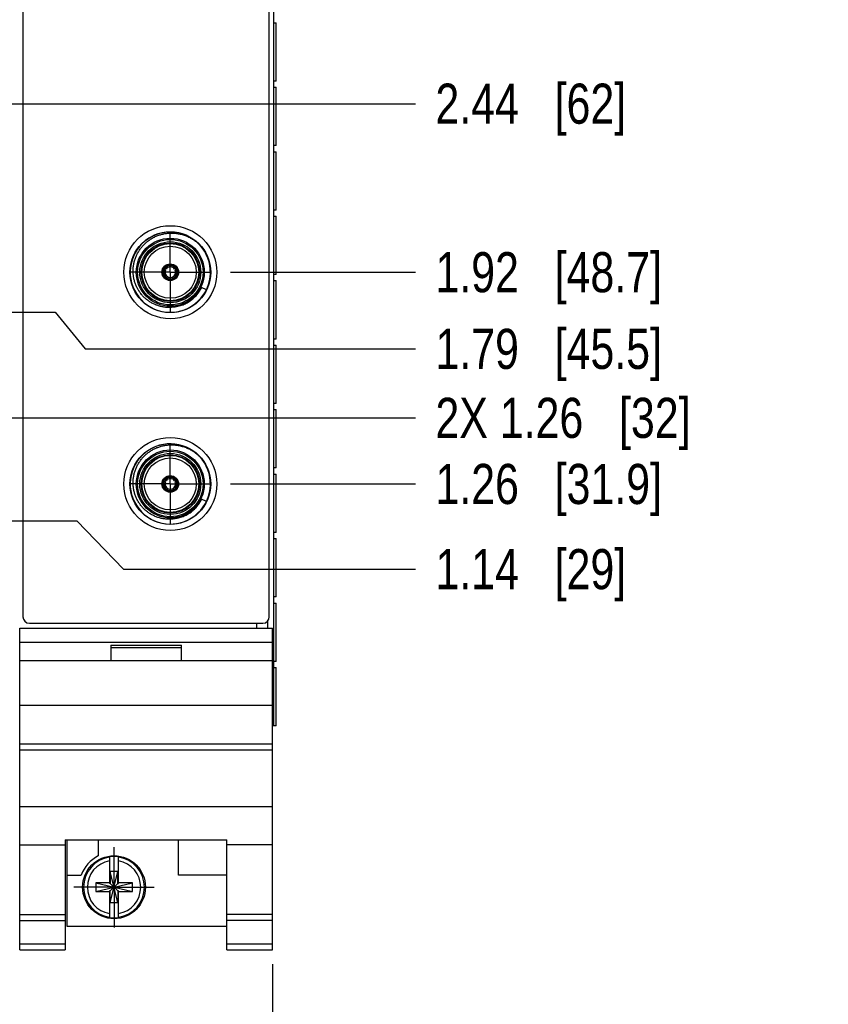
# Model space of a CAD drawing. Header units: inches. Extents: x 0 to 22, y 0 to 17.
# Tile 58 of 121: x 13.1 to 15.6, y 7.2 to 10.2. Entities that reach past the tile are written whole.
import ezdxf

# ---------------------------------------------------------------- set-up
doc = ezdxf.new("R2010")
doc.units = ezdxf.units.IN
doc.header["$LTSCALE"] = 1.21
doc.header["$MEASUREMENT"] = 0
doc.linetypes.add('CENTER', pattern=[0.6, 0.375, -0.075, 0.075, -0.075])
doc.layers.get('0').update_dxf_attribs({"linetype": 'CONTINUOUS'})
doc.layers.add('02___PRT_ALL_AXES', color=7, linetype='CONTINUOUS')
doc.layers.add('DIMENSIONS', color=7, linetype='CONTINUOUS')
doc.styles.get("Standard").update_dxf_attribs({"font": 'txt', "width": 0.8})
doc.dimstyles.new('DIMSTYLE_1', dxfattribs={"dimtxt": 0.125, "dimasz": 0.18, "dimexe": 0.125, "dimexo": 0.0625, "dimgap": 0.03125, "dimtad": 0, "dimtih": 1, "dimtoh": 1, "dimzin": 4, "dimdsep": 46, "dimtxsty": 'STANDARD', "dimblk": '_FILLED', "dimblk1": '_FILLED', "dimblk2": '_FILLED', "dimcen": 0.09, "dimadec": 0, "dimazin": 0, "dimtp": 0.01, "dimtm": 0.01, "dimtfac": 1, "dimtofl": 0, "dimtmove": 0, "dimatfit": 3, "dimldrblk": '_FILLED', "dimfxl": 1, "dimtolj": 1, "dimtzin": 4, "dimarcsym": 0})
doc.dimstyles.new('DIMSTYLE_2', dxfattribs={"dimtxt": 0.125, "dimasz": 0.18, "dimexe": 0.125, "dimexo": 0.0625, "dimgap": 0.0625, "dimtad": 0, "dimtih": 1, "dimtoh": 1, "dimzin": 4, "dimdsep": 46, "dimtxsty": 'STANDARD', "dimblk": '_FILLED', "dimblk1": '_FILLED', "dimblk2": '_FILLED', "dimcen": 0.09, "dimadec": 0, "dimazin": 0, "dimtp": 0.01, "dimtm": 0.01, "dimtfac": 1, "dimtofl": 0, "dimtmove": 0, "dimatfit": 3, "dimldrblk": '_FILLED', "dimfxl": 1, "dimtolj": 1, "dimtzin": 4, "dimarcsym": 0})

# ---------------------------------------------------------------- blocks, each defined once
blk = doc.blocks.new('_FILLED')
at = {"color": 0, "linetype": 'BYBLOCK'}
blk.add_solid([(0, 0), (-1, 0.174), (-1, -0.174)], dxfattribs=at)
blk = doc.blocks.new('*D9')
at = {"layer": 'DIMENSIONS', "color": 2, "linetype": 'CONTINUOUS'}
for p, q in [((6.7234, 7.3026), (6.7234, 5.5205)), ((13.9114, 7.3026), (13.9114, 5.5205)), ((6.7234, 5.6455), (9.6424, 5.6455)), ((13.9114, 5.6455), (10.9924, 5.6455))]:
    blk.add_line(p, q, dxfattribs=at)
at = {"layer": 'DIMENSIONS', "color": 2, "linetype": 'CONTINUOUS', "xscale": 0.18, "yscale": 0.18, "zscale": 0.18, "rotation": 180}
blk.add_blockref('_FILLED', (6.7234, 5.6455), dxfattribs=at)
at = {"layer": 'DIMENSIONS', "color": 2, "linetype": 'CONTINUOUS', "xscale": 0.18, "yscale": 0.18, "zscale": 0.18}
blk.add_blockref('_FILLED', (13.9114, 5.6455), dxfattribs=at)
at = {"layer": 'DIMENSIONS', "color": 2, "linetype": 'CONTINUOUS', "insert": (10.3174, 5.708), "char_height": 0.125, "width": 1.225, "attachment_point": 2, "line_spacing_factor": 0.9}
blk.add_mtext('7.19{\\Ftxt.shx;\\W1.000000;\\H0.125000; }[182.6]', dxfattribs=at)
blk = doc.blocks.new('*D25')
at = {"layer": 'DIMENSIONS', "color": 2, "linetype": 'CONTINUOUS'}
for p, q in [((12.901, 8.6843), (13.3015, 8.6843)), ((13.3015, 8.6843), (13.4469, 8.5336)), ((13.4469, 8.5336), (14.357, 8.5336))]:
    blk.add_line(p, q, dxfattribs=at)
at = {"layer": 'DIMENSIONS', "color": 2, "linetype": 'CONTINUOUS', "insert": (14.4195, 8.5961), "char_height": 0.125, "width": 0.925, "attachment_point": 1, "line_spacing_factor": 0.9}
blk.add_mtext('1.14{\\Ftxt.shx;\\W1.000000;\\H0.125000; }[29]', dxfattribs=at)
blk = doc.blocks.new('*D26')
at = {"layer": 'DIMENSIONS', "color": 2, "linetype": 'CONTINUOUS'}
blk.add_line((13.7805, 8.799), (14.357, 8.799), dxfattribs=at)
at = {"layer": 'DIMENSIONS', "color": 2, "linetype": 'CONTINUOUS', "insert": (14.4195, 8.8615), "char_height": 0.125, "width": 1.125, "attachment_point": 1, "line_spacing_factor": 0.9}
blk.add_mtext('1.26{\\Ftxt.shx;\\W1.000000;\\H0.125000; }[31.9]', dxfattribs=at)
blk = doc.blocks.new('*D27')
at = {"layer": 'DIMENSIONS', "color": 2, "linetype": 'CONTINUOUS'}
blk.add_line((13.7805, 9.459), (14.357, 9.459), dxfattribs=at)
at = {"layer": 'DIMENSIONS', "color": 2, "linetype": 'CONTINUOUS', "insert": (14.4195, 9.5215), "char_height": 0.125, "width": 1.125, "attachment_point": 1, "line_spacing_factor": 0.9}
blk.add_mtext('1.92{\\Ftxt.shx;\\W1.000000;\\H0.125000; }[48.7]', dxfattribs=at)
blk = doc.blocks.new('*D28')
at = {"layer": 'DIMENSIONS', "color": 2, "linetype": 'CONTINUOUS'}
for p, q in [((12.901, 9.3343), (13.2339, 9.3343)), ((13.2339, 9.3343), (13.3271, 9.2201)), ((13.3271, 9.2201), (14.357, 9.2201))]:
    blk.add_line(p, q, dxfattribs=at)
at = {"layer": 'DIMENSIONS', "color": 2, "linetype": 'CONTINUOUS', "insert": (14.4195, 9.2826), "char_height": 0.125, "width": 1.125, "attachment_point": 1, "line_spacing_factor": 0.9}
blk.add_mtext('1.79{\\Ftxt.shx;\\W1.000000;\\H0.125000; }[45.5]', dxfattribs=at)
blk = doc.blocks.new('*D29')
at = {"layer": 'DIMENSIONS', "color": 2, "linetype": 'CONTINUOUS'}
for p, q in [((11.9101, 8.802), (12.1049, 9.0051)), ((12.1049, 9.0051), (14.357, 9.0051)), ((11.2346, 8.802), (11.9101, 8.802))]:
    blk.add_line(p, q, dxfattribs=at)
at = {"layer": 'DIMENSIONS', "color": 2, "linetype": 'CONTINUOUS', "insert": (14.4195, 9.0676), "char_height": 0.125, "width": 1.225, "attachment_point": 1, "line_spacing_factor": 0.9}
blk.add_mtext('2X 1.26{\\Ftxt.shx;\\W1.000000;\\H0.125000; }[32]', dxfattribs=at)
blk = doc.blocks.new('*D30')
at = {"layer": 'DIMENSIONS', "color": 2, "linetype": 'CONTINUOUS'}
blk.add_line((12.901, 9.9843), (14.357, 9.9843), dxfattribs=at)
at = {"layer": 'DIMENSIONS', "color": 2, "linetype": 'CONTINUOUS', "insert": (14.4195, 10.0468), "char_height": 0.125, "width": 0.925, "attachment_point": 1, "line_spacing_factor": 0.9}
blk.add_mtext('2.44{\\Ftxt.shx;\\W1.000000;\\H0.125000; }[62]', dxfattribs=at)
blk = doc.blocks.new('*D31')
at = {"layer": 'DIMENSIONS', "color": 2, "linetype": 'CONTINUOUS'}
blk.add_line((13.7805, 10.5865), (14.357, 10.5865), dxfattribs=at)
at = {"layer": 'DIMENSIONS', "color": 2, "linetype": 'CONTINUOUS', "insert": (14.4195, 10.649), "char_height": 0.125, "width": 1.125, "attachment_point": 1, "line_spacing_factor": 0.9}
blk.add_mtext('3.04{\\Ftxt.shx;\\W1.000000;\\H0.125000; }[77.3]', dxfattribs=at)
blk = doc.blocks.new('*D32')
at = {"layer": 'DIMENSIONS', "color": 2, "linetype": 'CONTINUOUS'}
for p, q in [((13.182, 10.6171), (13.3171, 10.7937)), ((13.3171, 10.7937), (14.357, 10.7937)), ((12.503, 10.6171), (13.182, 10.6171))]:
    blk.add_line(p, q, dxfattribs=at)
at = {"layer": 'DIMENSIONS', "color": 2, "linetype": 'CONTINUOUS', "insert": (14.4195, 10.8562), "char_height": 0.125, "width": 1.125, "attachment_point": 1, "line_spacing_factor": 0.9}
blk.add_mtext('3.07{\\Ftxt.shx;\\W1.000000;\\H0.125000; }[78.1]', dxfattribs=at)
blk = doc.blocks.new('*D33')
at = {"layer": 'DIMENSIONS', "color": 2, "linetype": 'CONTINUOUS'}
blk.add_line((12.901, 10.9761), (14.357, 10.9761), dxfattribs=at)
at = {"layer": 'DIMENSIONS', "color": 2, "linetype": 'CONTINUOUS', "insert": (14.4195, 11.0386), "char_height": 0.125, "width": 1.125, "attachment_point": 1, "line_spacing_factor": 0.9}
blk.add_mtext('3.43{\\Ftxt.shx;\\W1.000000;\\H0.125000; }[87.2]', dxfattribs=at)
blk = doc.blocks.new('*D34')
at = {"layer": 'DIMENSIONS', "color": 2, "linetype": 'CONTINUOUS'}
for p, q in [((13.1838, 11.3171), (13.2919, 11.4499)), ((13.2919, 11.4499), (14.357, 11.4499)), ((12.503, 11.3171), (13.1838, 11.3171))]:
    blk.add_line(p, q, dxfattribs=at)
at = {"layer": 'DIMENSIONS', "color": 2, "linetype": 'CONTINUOUS', "insert": (14.4195, 11.5124), "char_height": 0.125, "width": 1.125, "attachment_point": 1, "line_spacing_factor": 0.9}
blk.add_mtext('3.77{\\Ftxt.shx;\\W1.000000;\\H0.125000; }[95.9]', dxfattribs=at)
blk = doc.blocks.new('*D35')
at = {"layer": 'DIMENSIONS', "color": 2, "linetype": 'CONTINUOUS'}
blk.add_line((13.7805, 11.2485), (14.357, 11.2485), dxfattribs=at)
at = {"layer": 'DIMENSIONS', "color": 2, "linetype": 'CONTINUOUS', "insert": (14.4195, 11.311), "char_height": 0.125, "width": 1.125, "attachment_point": 1, "line_spacing_factor": 0.9}
blk.add_mtext('3.71{\\Ftxt.shx;\\W1.000000;\\H0.125000; }[94.1]', dxfattribs=at)

msp = doc.modelspace()

# ---------------------------------------------------------------- linework, layer by layer
at = {"color": 7, "linetype": 'CONTINUOUS'}
for p, q in [((13.1334, 12.4551), (13.1334, 8.3851)), ((13.9014, 8.3851), (13.9014, 12.4551)), ((13.915, 10.2556), (13.915, 10.2366)), ((13.915, 10.2366), (13.9231, 10.2366)), ((13.9231, 10.0546), (13.9231, 10.2366)), ((13.9231, 10.0546), (13.915, 10.0546)), ((13.915, 10.0546), (13.915, 10.0356)), ((13.915, 10.0356), (13.9231, 10.0356)), ((13.9231, 9.8537), (13.9231, 10.0356)), ((13.9231, 9.8537), (13.915, 9.8537)), ((13.915, 9.8537), (13.915, 9.8347)), ((13.915, 9.8347), (13.9231, 9.8347)), ((13.9231, 9.6527), (13.9231, 9.8347)), ((13.9231, 9.6527), (13.915, 9.6527)), ((13.915, 9.6527), (13.915, 9.6337)), ((13.915, 9.6337), (13.9231, 9.6337)), ((13.9231, 9.4518), (13.9231, 9.6337)), ((13.5721, 9.4692), (13.5745, 9.4678)), ((13.5761, 9.4705), (13.5736, 9.4719)), ((13.5745, 9.4678), (13.5777, 9.4654)), ((13.5797, 9.4689), (13.5761, 9.4705)), ((13.6097, 9.4705), (13.6061, 9.4689)), ((13.6081, 9.4654), (13.6113, 9.4678)), ((13.6122, 9.4719), (13.6097, 9.4705)), ((13.6113, 9.4678), (13.6137, 9.4692)), ((13.6116, 9.4755), (13.6116, 9.4755)), ((13.5909, 9.4426), (13.5913, 9.4386)), ((13.5913, 9.4386), (13.5913, 9.4358)), ((13.5945, 9.4386), (13.5949, 9.4426)), ((13.5945, 9.4358), (13.5945, 9.4386)), ((13.5979, 9.4345), (13.5979, 9.4345)), ((13.9231, 9.4518), (13.915, 9.4518)), ((13.915, 9.4518), (13.915, 9.4328)), ((13.915, 9.4328), (13.9231, 9.4328)), ((13.9231, 9.2508), (13.9231, 9.4328)), ((13.7054, 9.4044), (13.6906, 9.4116)), ((13.6271, 9.3558), (13.6257, 9.3553)), ((13.6283, 9.3563), (13.6271, 9.3558)), ((13.9231, 9.2508), (13.915, 9.2508)), ((13.915, 9.2508), (13.915, 9.2318)), ((13.915, 9.2318), (13.9231, 9.2318)), ((13.9231, 9.0499), (13.9231, 9.2318)), ((13.9231, 9.0499), (13.915, 9.0499)), ((13.915, 9.0499), (13.915, 9.0309)), ((13.915, 9.0309), (13.9231, 9.0309)), ((13.9231, 8.8489), (13.9231, 9.0309)), ((13.9231, 8.8489), (13.915, 8.8489)), ((13.915, 8.8489), (13.915, 8.8299)), ((13.5721, 8.8092), (13.5745, 8.8078)), ((13.5761, 8.8105), (13.5736, 8.8119)), ((13.5745, 8.8078), (13.5777, 8.8054)), ((13.5797, 8.8089), (13.5761, 8.8105)), ((13.6097, 8.8105), (13.6061, 8.8089)), ((13.6081, 8.8054), (13.6113, 8.8078)), ((13.6122, 8.8119), (13.6097, 8.8105)), ((13.6113, 8.8078), (13.6137, 8.8092)), ((13.6116, 8.8155), (13.6116, 8.8155)), ((13.915, 8.8299), (13.9231, 8.8299)), ((13.9231, 8.648), (13.9231, 8.8299)), ((13.5909, 8.7826), (13.5913, 8.7786)), ((13.5913, 8.7786), (13.5913, 8.7758)), ((13.5945, 8.7786), (13.5949, 8.7826)), ((13.5945, 8.7758), (13.5945, 8.7786)), ((13.5979, 8.7745), (13.5979, 8.7745)), ((13.7054, 8.7444), (13.6906, 8.7516)), ((13.6271, 8.6958), (13.6257, 8.6953)), ((13.6283, 8.6963), (13.6271, 8.6958)), ((13.9231, 8.648), (13.915, 8.648)), ((13.915, 8.648), (13.915, 8.629)), ((13.915, 8.629), (13.9231, 8.629)), ((13.9231, 8.447), (13.9231, 8.629)), ((13.9231, 8.447), (13.915, 8.447)), ((13.915, 8.447), (13.915, 8.428)), ((13.915, 8.428), (13.9231, 8.428)), ((13.9231, 8.2461), (13.9231, 8.428)), ((13.1234, 8.3492), (13.9114, 8.3492)), ((13.1234, 7.3472), (13.1234, 8.3492)), ((13.1534, 8.3651), (13.8814, 8.3651)), ((13.8627, 8.3492), (13.8627, 8.3651)), ((13.9114, 7.3472), (13.9114, 8.3492)), ((13.1234, 8.3062), (13.9114, 8.3062)), ((13.4074, 8.2962), (13.6274, 8.2962)), ((13.4074, 8.2962), (13.4074, 8.2492)), ((13.4074, 8.2892), (13.6274, 8.2892)), ((13.6274, 8.2492), (13.6274, 8.2962)), ((13.1234, 8.2492), (13.9114, 8.2492)), ((13.9231, 8.2461), (13.915, 8.2461)), ((13.915, 8.2271), (13.915, 8.2461)), ((13.915, 8.2271), (13.9231, 8.2271)), ((13.9231, 8.0451), (13.9231, 8.2271)), ((13.1234, 8.1092), (13.9114, 8.1092)), ((13.9231, 8.0451), (13.9114, 8.0451)), ((13.1234, 7.9892), (13.9114, 7.9892)), ((13.9114, 7.9697), (13.1234, 7.9697)), ((13.1234, 7.7939), (13.9114, 7.7939)), ((13.1234, 7.6742), (13.2654, 7.6742)), ((13.2654, 7.6895), (13.7694, 7.6895)), ((13.2654, 7.6895), (13.2654, 7.3472)), ((13.2714, 7.4202), (13.2714, 7.6895)), ((13.3684, 7.6895), (13.3684, 7.6396)), ((13.6184, 7.5802), (13.6184, 7.6895)), ((13.7694, 7.3472), (13.7694, 7.6895)), ((13.9114, 7.6742), (13.7694, 7.6742)), ((13.4036, 7.6368), (13.4036, 7.5539)), ((13.4312, 7.5539), (13.4312, 7.6368)), ((13.2714, 7.5802), (13.3153, 7.5802)), ((13.4291, 7.5907), (13.4057, 7.5907)), ((13.4291, 7.4937), (13.4057, 7.5907)), ((13.4057, 7.5907), (13.4057, 7.5539)), ((13.4057, 7.4937), (13.4291, 7.5907)), ((13.4291, 7.5539), (13.4291, 7.5907)), ((13.7694, 7.5802), (13.6184, 7.5802)), ((13.3603, 7.5284), (13.4745, 7.556)), ((13.4036, 7.556), (13.3603, 7.556)), ((13.3603, 7.556), (13.4745, 7.5284)), ((13.3603, 7.556), (13.3603, 7.5284)), ((13.4057, 7.5539), (13.4036, 7.5539)), ((13.4057, 7.5539), (13.4291, 7.5305)), ((13.4057, 7.5305), (13.4291, 7.5539)), ((13.4291, 7.5539), (13.4312, 7.5539)), ((13.4745, 7.556), (13.4312, 7.556)), ((13.4745, 7.5284), (13.4745, 7.556)), ((13.3603, 7.5284), (13.4036, 7.5284)), ((13.4057, 7.5305), (13.4036, 7.5305)), ((13.4036, 7.5305), (13.4036, 7.4476)), ((13.4057, 7.4937), (13.4057, 7.5305)), ((13.4312, 7.5305), (13.4291, 7.5305)), ((13.4291, 7.5305), (13.4291, 7.4937)), ((13.4312, 7.4476), (13.4312, 7.5305)), ((13.4312, 7.5284), (13.4745, 7.5284)), ((13.4291, 7.4937), (13.4057, 7.4937)), ((13.1234, 7.4572), (13.2654, 7.4572)), ((13.1234, 7.438), (13.2654, 7.438)), ((13.9114, 7.4572), (13.7694, 7.4572)), ((13.9114, 7.438), (13.7694, 7.438)), ((13.7694, 7.4202), (13.2714, 7.4202)), ((13.2654, 7.3651), (13.1234, 7.3651)), ((13.1234, 7.3472), (13.2654, 7.3472)), ((13.9114, 7.3651), (13.7694, 7.3651)), ((13.7694, 7.3472), (13.9114, 7.3472))]:
    msp.add_line(p, q, dxfattribs=at)
at = {"color": 9, "linetype": 'CONTINUOUS'}
for p, q in [((13.9144, 12.0451), (13.9144, 8.0451)), ((13.923, 10.0546), (13.923, 10.2366)), ((13.923, 9.8537), (13.923, 10.0356)), ((13.923, 9.6527), (13.923, 9.8347)), ((13.923, 9.4518), (13.923, 9.6337)), ((13.923, 9.2508), (13.923, 9.4328)), ((13.923, 9.0499), (13.923, 9.2318)), ((13.923, 8.8489), (13.923, 9.0309)), ((13.923, 8.648), (13.923, 8.8299)), ((13.923, 8.447), (13.923, 8.629)), ((13.923, 8.2461), (13.923, 8.428)), ((13.8965, 8.3492), (13.8965, 8.372)), ((13.923, 8.0451), (13.923, 8.2271))]:
    msp.add_line(p, q, dxfattribs=at)
at = {"color": 7, "linetype": 'CONTINUOUS'}
for centre, radius in [((13.5929, 9.459), 0.145), ((13.5929, 9.459), 0.106), ((13.5929, 9.459), 0.091), ((13.5929, 9.459), 0.081), ((13.5929, 9.459), 0.026), ((13.5929, 9.459), 0.025), ((13.5929, 8.799), 0.145), ((13.5929, 8.799), 0.106), ((13.5929, 8.799), 0.091), ((13.5929, 8.799), 0.081), ((13.5929, 8.799), 0.026), ((13.5929, 8.799), 0.025), ((13.4174, 7.5422), 0.098)]:
    msp.add_circle(centre, radius, dxfattribs=at)
at = {"color": 9, "linetype": 'CONTINUOUS'}
for centre, radius in [((13.5929, 9.459), 0.126), ((13.5929, 9.459), 0.102), ((13.5929, 9.459), 0.095), ((13.5929, 9.459), 0.089), ((13.5929, 8.799), 0.126), ((13.5929, 8.799), 0.102), ((13.5929, 8.799), 0.095), ((13.5929, 8.799), 0.089)]:
    msp.add_circle(centre, radius, dxfattribs=at)
at = {"color": 7, "linetype": 'CONTINUOUS'}
for centre, radius, start, end in [((13.5929, 9.459), 0.125, 43.9837, 43.5161), ((13.5917, 9.4418), 0.0337, 125.527, 131.7957), ((13.5929, 9.459), 0.0232, 153.8689, 266.1311), ((13.5929, 9.459), 0.0204, 154.4295, 265.5705), ((13.5929, 9.459), 0.0232, 33.8689, 146.1311), ((13.5929, 9.459), 0.0195, 145.089, 154.9077), ((13.5929, 9.459), 0.0204, 34.4295, 145.5705), ((13.5929, 9.459), 0.0165, 156.8706, 263.1294), ((13.5929, 9.459), 0.0165, 36.8708, 143.1292), ((13.5929, 9.459), 0.0232, 273.8689, 26.1311), ((13.5929, 9.459), 0.0204, 274.4295, 25.5705), ((13.5929, 9.459), 0.0165, 276.8708, 23.1292), ((13.5929, 9.459), 0.0195, 25.0923, 34.911), ((13.5943, 9.4419), 0.0335, 48.1825, 54.4948), ((13.5775, 9.4663), 0.0335, 288.1818, 294.4949), ((13.5929, 9.459), 0.0195, 265.1051, 274.8949), ((13.5929, 8.799), 0.125, 43.9837, 43.5161), ((13.5917, 8.7818), 0.0337, 125.527, 131.7957), ((13.5929, 8.799), 0.0232, 153.8689, 266.1311), ((13.5929, 8.799), 0.0204, 154.4295, 265.5705), ((13.5929, 8.799), 0.0232, 33.8689, 146.1311), ((13.5929, 8.799), 0.0195, 145.089, 154.9077), ((13.5929, 8.799), 0.0204, 34.4295, 145.5705), ((13.5929, 8.799), 0.0165, 36.8708, 143.1292), ((13.5929, 8.799), 0.0232, 273.8689, 26.1311), ((13.5929, 8.799), 0.0204, 274.4295, 25.5705), ((13.5929, 8.799), 0.0195, 25.0923, 34.911), ((13.5943, 8.7819), 0.0335, 48.1825, 54.4948), ((13.5929, 8.799), 0.0165, 156.8706, 263.1294), ((13.5929, 8.799), 0.0195, 265.1051, 274.8949), ((13.5929, 8.799), 0.0165, 276.8708, 23.1292), ((13.5775, 8.8063), 0.0335, 288.1818, 294.4949), ((13.1534, 8.3851), 0.02, 180, 270), ((13.8814, 8.3851), 0.02, 270, 360), ((13.4174, 7.5422), 0.109, 116.7143, 159.5968), ((13.4174, 7.5422), 0.0956, 81.7166, 98.2834), ((13.4174, 7.5422), 0.0956, 261.7166, 278.2834)]:
    msp.add_arc(centre, radius, start, end, dxfattribs=at)
at = {"color": 9, "linetype": 'CONTINUOUS'}
for centre, radius, start, end in [((13.593, 9.4588), 0.1085, 319.6227, 334.1724), ((13.593, 8.7988), 0.1085, 319.6227, 334.1724), ((13.4174, 7.5422), 0.0947, 98.3637, 261.6363), ((13.4174, 7.5422), 0.0832, 99.5336, 260.4664), ((13.4174, 7.5422), 0.0947, 278.3637, 81.6363), ((13.4174, 7.5422), 0.0832, 279.5336, 80.4664)]:
    msp.add_arc(centre, radius, start, end, dxfattribs=at)
at = {"color": 7, "linetype": 'CONTINUOUS'}
for centre, major_axis, start_param, end_param in [((13.601, 9.4729), (0.0154, 0.0267), -4.344241, -4.221481), ((13.5849, 9.4729), (-0.0154, 0.0267), -2.061705, -1.939031), ((13.609, 9.459), (0.0308, 0), -2.061705, -1.939029), ((13.601, 8.8129), (0.0154, 0.0267), -4.344241, -4.221481), ((13.5849, 8.8129), (-0.0154, 0.0267), -2.061705, -1.939031), ((13.609, 8.799), (0.0308, 0), -2.061705, -1.939029)]:
    msp.add_ellipse(centre, major_axis=major_axis, ratio=0.85277, start_param=start_param, end_param=end_param, dxfattribs=at)
for points, knots in [([(13.5929, 9.3491), (13.5891, 9.3489), (13.5815, 9.3491), (13.5702, 9.3505), (13.5591, 9.353), (13.5501, 9.356), (13.5431, 9.359), (13.538, 9.3615), (13.533, 9.3642), (13.5266, 9.3682), (13.5189, 9.3738), (13.5104, 9.3815), (13.5027, 9.3899), (13.4959, 9.3991), (13.4901, 9.4088), (13.4853, 9.4192), (13.4815, 9.4299), (13.4793, 9.4392), (13.478, 9.4467), (13.4774, 9.4523), (13.477, 9.458), (13.4769, 9.4656), (13.4774, 9.4751), (13.4792, 9.4863), (13.482, 9.4974), (13.4859, 9.5081), (13.49, 9.5166), (13.4938, 9.5232), (13.4968, 9.528), (13.5001, 9.5327), (13.5048, 9.5387), (13.5112, 9.5457), (13.5196, 9.5534), (13.5287, 9.5602), (13.5368, 9.5652), (13.5435, 9.5687), (13.5504, 9.5719), (13.5593, 9.5752), (13.5703, 9.5782), (13.5815, 9.5802), (13.5891, 9.5808), (13.5929, 9.5809)], [0, 0, 0, 0, 0.031247, 0.062493, 0.093739, 0.124985, 0.140614, 0.156242, 0.171871, 0.187499, 0.218746, 0.249993, 0.28124, 0.312487, 0.343735, 0.374982, 0.40623, 0.437478, 0.453106, 0.468735, 0.484363, 0.499992, 0.53124, 0.562489, 0.593737, 0.624985, 0.656233, 0.671862, 0.687491, 0.70312, 0.718749, 0.749998, 0.781247, 0.812496, 0.843744, 0.859373, 0.875002, 0.906252, 0.937501, 0.96875, 1, 1, 1, 1]), ([(13.5929, 9.5809), (13.5971, 9.581), (13.6034, 9.5809), (13.6117, 9.5801), (13.62, 9.5788), (13.6302, 9.5765), (13.6401, 9.5731), (13.6478, 9.5699), (13.6534, 9.5671), (13.6589, 9.5641), (13.6633, 9.5613), (13.6668, 9.559), (13.6694, 9.5572), (13.6719, 9.5553), (13.6743, 9.5534), (13.6767, 9.5514), (13.6791, 9.5493), (13.6814, 9.5472), (13.6829, 9.5457), (13.6836, 9.545)], [0, 0, 0, 0, 0.12497, 0.187475, 0.249982, 0.374955, 0.499928, 0.562434, 0.624941, 0.687447, 0.749953, 0.781208, 0.812464, 0.843719, 0.874976, 0.906232, 0.937488, 0.968745, 1, 1, 1, 1]), ([(13.6906, 9.4116), (13.69, 9.4106), (13.6888, 9.4086), (13.6873, 9.4062), (13.6861, 9.4043), (13.6848, 9.4024), (13.6832, 9.4001), (13.6812, 9.3973), (13.6791, 9.3945), (13.677, 9.3918), (13.6756, 9.3901), (13.6748, 9.3892)], [0, 0, 0, 0, 0.124891, 0.249835, 0.312326, 0.374827, 0.499843, 0.624867, 0.749904, 0.874951, 1, 1, 1, 1]), ([(13.6748, 9.3892), (13.674, 9.3883), (13.6725, 9.3865), (13.6692, 9.383), (13.6649, 9.3788), (13.6594, 9.3741), (13.6537, 9.3698), (13.6477, 9.3658), (13.6414, 9.3622), (13.635, 9.359), (13.6305, 9.3571), (13.6283, 9.3563)], [0, 0, 0, 0, 0.062511, 0.125021, 0.250028, 0.375032, 0.500034, 0.625032, 0.750026, 0.875016, 1, 1, 1, 1]), ([(13.6257, 9.3553), (13.6244, 9.3549), (13.6224, 9.3542), (13.6197, 9.3534), (13.617, 9.3526), (13.6137, 9.3518), (13.6096, 9.3509), (13.6054, 9.3502), (13.5999, 9.3495), (13.5957, 9.3492), (13.5929, 9.3491)], [0, 0, 0, 0, 0.125002, 0.187508, 0.250013, 0.375017, 0.500023, 0.625026, 0.750031, 1, 1, 1, 1]), ([(13.5929, 8.6891), (13.5891, 8.6889), (13.5815, 8.6891), (13.5702, 8.6905), (13.5591, 8.693), (13.5501, 8.696), (13.5431, 8.699), (13.538, 8.7015), (13.533, 8.7042), (13.5266, 8.7082), (13.5189, 8.7138), (13.5104, 8.7215), (13.5027, 8.7299), (13.4959, 8.7391), (13.4901, 8.7488), (13.4853, 8.7592), (13.4815, 8.7699), (13.4793, 8.7792), (13.478, 8.7867), (13.4774, 8.7923), (13.477, 8.798), (13.4769, 8.8056), (13.4774, 8.8151), (13.4792, 8.8263), (13.482, 8.8374), (13.4859, 8.8481), (13.49, 8.8566), (13.4938, 8.8632), (13.4968, 8.868), (13.5001, 8.8727), (13.5048, 8.8787), (13.5112, 8.8857), (13.5196, 8.8934), (13.5287, 8.9002), (13.5368, 8.9052), (13.5435, 8.9087), (13.5504, 8.9119), (13.5593, 8.9152), (13.5703, 8.9182), (13.5815, 8.9202), (13.5891, 8.9208), (13.5929, 8.9209)], [0, 0, 0, 0, 0.031247, 0.062493, 0.093739, 0.124985, 0.140614, 0.156242, 0.171871, 0.187499, 0.218746, 0.249993, 0.28124, 0.312487, 0.343735, 0.374982, 0.40623, 0.437478, 0.453106, 0.468735, 0.484363, 0.499992, 0.53124, 0.562489, 0.593737, 0.624985, 0.656233, 0.671862, 0.687491, 0.70312, 0.718749, 0.749998, 0.781247, 0.812496, 0.843744, 0.859373, 0.875002, 0.906252, 0.937501, 0.96875, 1, 1, 1, 1]), ([(13.5929, 8.9209), (13.5971, 8.921), (13.6034, 8.9209), (13.6117, 8.9201), (13.62, 8.9188), (13.6302, 8.9165), (13.6401, 8.9131), (13.6478, 8.9099), (13.6534, 8.9071), (13.6589, 8.9041), (13.6633, 8.9013), (13.6668, 8.899), (13.6694, 8.8972), (13.6719, 8.8953), (13.6743, 8.8934), (13.6767, 8.8914), (13.6791, 8.8893), (13.6814, 8.8872), (13.6829, 8.8857), (13.6836, 8.885)], [0, 0, 0, 0, 0.12497, 0.187475, 0.249982, 0.374955, 0.499928, 0.562434, 0.624941, 0.687447, 0.749953, 0.781208, 0.812464, 0.843719, 0.874976, 0.906232, 0.937488, 0.968745, 1, 1, 1, 1]), ([(13.6906, 8.7516), (13.69, 8.7506), (13.6888, 8.7486), (13.6873, 8.7462), (13.6861, 8.7443), (13.6848, 8.7424), (13.6832, 8.7401), (13.6812, 8.7373), (13.6791, 8.7345), (13.677, 8.7318), (13.6756, 8.7301), (13.6748, 8.7292)], [0, 0, 0, 0, 0.124891, 0.249835, 0.312326, 0.374827, 0.499843, 0.624867, 0.749904, 0.874951, 1, 1, 1, 1]), ([(13.6748, 8.7292), (13.674, 8.7283), (13.6725, 8.7265), (13.6692, 8.723), (13.6649, 8.7188), (13.6594, 8.7141), (13.6537, 8.7098), (13.6477, 8.7058), (13.6414, 8.7022), (13.635, 8.699), (13.6305, 8.6971), (13.6283, 8.6963)], [0, 0, 0, 0, 0.062511, 0.125021, 0.250028, 0.375032, 0.500034, 0.625032, 0.750026, 0.875016, 1, 1, 1, 1]), ([(13.6257, 8.6953), (13.6244, 8.6949), (13.6224, 8.6942), (13.6197, 8.6934), (13.617, 8.6926), (13.6137, 8.6918), (13.6096, 8.6909), (13.6054, 8.6902), (13.5999, 8.6895), (13.5957, 8.6892), (13.5929, 8.6891)], [0, 0, 0, 0, 0.125002, 0.187508, 0.250013, 0.375017, 0.500023, 0.625026, 0.750031, 1, 1, 1, 1])]:
    msp.add_open_spline(points, degree=3, knots=knots, dxfattribs=at)
at = {"color": 9, "linetype": 'CONTINUOUS'}
for points in [[(13.6292, 9.3566), (13.6315, 9.3574), (13.6359, 9.3591), (13.6423, 9.3622), (13.6486, 9.3656), (13.6546, 9.3695), (13.6603, 9.3737), (13.6657, 9.3783), (13.6709, 9.3832), (13.6741, 9.3867), (13.6756, 9.3885)], [(13.6292, 8.6966), (13.6315, 8.6974), (13.6359, 8.6991), (13.6423, 8.7022), (13.6486, 8.7056), (13.6546, 8.7095), (13.6603, 8.7137), (13.6657, 8.7183), (13.6709, 8.7232), (13.6741, 8.7267), (13.6756, 8.7285)]]:
    msp.add_open_spline(points, degree=3, knots=[0, 0, 0, 0, 0.125001, 0.250002, 0.375003, 0.500004, 0.625003, 0.750002, 0.875001, 1, 1, 1, 1], dxfattribs=at)
at = {"layer": '02___PRT_ALL_AXES', "color": 7, "linetype": 'CENTER'}
for p, q in [((13.5929, 9.459), (13.5929, 9.5841)), ((13.5929, 9.459), (13.4678, 9.459)), ((13.5929, 9.459), (13.718, 9.459)), ((13.5929, 9.459), (13.5929, 9.3339)), ((13.5929, 8.799), (13.5929, 8.9241)), ((13.5929, 8.799), (13.4678, 8.799)), ((13.5929, 8.799), (13.718, 8.799)), ((13.5929, 8.799), (13.5929, 8.6739)), ((13.4174, 7.5422), (13.4174, 7.6673)), ((13.4174, 7.5422), (13.2923, 7.5422)), ((13.4174, 7.5422), (13.5425, 7.5422)), ((13.4174, 7.5422), (13.4174, 7.4171))]:
    msp.add_line(p, q, dxfattribs=at)

# ---------------------------------------------------------------- dimensions: what is measured, and where the dimension line sits
at = {"layer": 'DIMENSIONS', "color": 2, "linetype": 'CONTINUOUS'}
for feature_location, offset, origin, picture, middle in [((12.503, 11.3171), (1.854, 0.1328), (12.4405, 7.5422), '*D34', (14.982, 11.4499)), ((13.7805, 11.2485), (0.5764, 0), (13.718, 7.5422), '*D35', (14.982, 11.2485)), ((12.901, 10.9761), (1.4559, 0), (12.8385, 7.5422), '*D33', (14.982, 10.9761)), ((12.503, 10.6171), (1.854, 0.1766), (12.4405, 7.5422), '*D32', (14.982, 10.7937)), ((13.7805, 10.5865), (0.5764, 0), (13.718, 7.5422), '*D31', (14.982, 10.5865)), ((12.901, 9.9843), (1.4559, 0), (12.8385, 7.5422), '*D30', (14.882, 9.9843)), ((13.7805, 9.459), (0.5764, 0), (13.718, 7.5422), '*D27', (14.982, 9.459)), ((12.901, 9.3343), (1.4559, -0.1142), (12.8385, 7.5422), '*D28', (14.982, 9.2201)), ((13.7805, 8.799), (0.5764, 0), (13.718, 7.5422), '*D26', (14.982, 8.799)), ((12.901, 8.6843), (1.4559, -0.1506), (12.8385, 7.5422), '*D25', (14.882, 8.5336))]:
    dim = msp.add_ordinate_dim(feature_location=feature_location, offset=offset, dtype=0, origin=origin, dimstyle='DIMSTYLE_1', dxfattribs=at)
    dim.commit()
    dim.dimension.update_dxf_attribs({"geometry": picture, "text_midpoint": middle})
dim = msp.add_ordinate_dim(feature_location=(11.2346, 8.802), offset=(3.1223, 0.2031), dtype=0, origin=(11.1721, 7.5422), text='2X <>', dimstyle='DIMSTYLE_1', dxfattribs=at)
dim.commit()
dim.dimension.update_dxf_attribs({"geometry": '*D29', "text_midpoint": (15.032, 9.0051)})
dim = msp.add_linear_dim(base=(13.9114, 5.6455), p1=(6.7234, 7.3651), p2=(13.9114, 7.3651), dimstyle='DIMSTYLE_2', dxfattribs=at)
dim.commit()
dim.dimension.update_dxf_attribs({"geometry": '*D9', "text_midpoint": (10.3174, 5.6455), "dimtype": 160})

doc.saveas('drawing.dxf')
